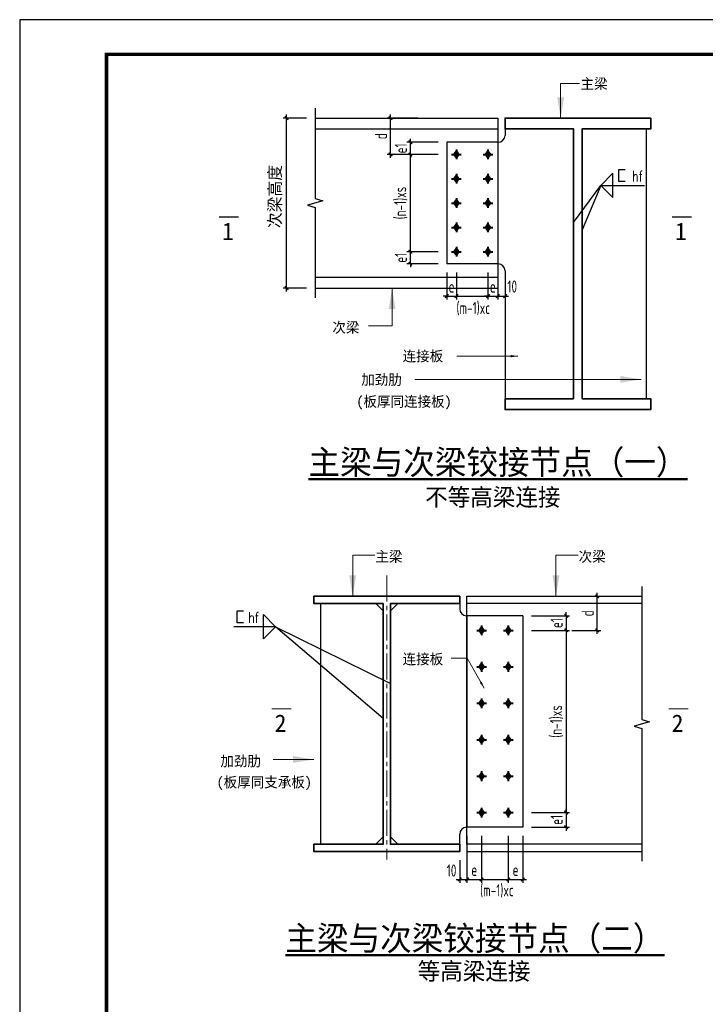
# Model space of a CAD drawing. Header units: millimetres. Extents: x 366382 to 550486, y 860348 to 940831.
# Tile 5 of 22: x 366382 to 386133, y 895754 to 924113. Entities that reach past the tile are written whole.
import ezdxf
from ezdxf.enums import TextEntityAlignment as Align

# ---------------------------------------------------------------- set-up
doc = ezdxf.new("R2010")
doc.units = ezdxf.units.MM
doc.header["$LTSCALE"] = 1000
doc.linetypes.add('CENTER2', pattern=[1.125, 0.75, -0.125, 0.125, -0.125])
for name, color, linetype, lineweight in [('A-ANNO-TTLB', 7, 'Continuous', 25), ('HZ', 7, 'Continuous', 15), ('OAP028__', 1, 'CENTER2', 13), ('OAP0402T', 41, 'Continuous', 25), ('OAP0405T', 61, 'Continuous', 50), ('OAP2942_', 163, 'Continuous', 25), ('OAP294_E', 13, 'Continuous', 25), ('OAP294_S', 160, 'Continuous', 35), ('OAP294_T', 41, 'Continuous', 25), ('S-ANNO-DIM', 3, 'Continuous', 25), ('S-ANNO-THIN', 4, 'Continuous', 25), ('S-DETL-BOLT', 252, 'Continuous', 18)]:
    doc.layers.add(name, color=color, linetype=linetype, lineweight=lineweight)
doc.styles.add('OAP_mm_T2.5(50)', font='romans.shx', dxfattribs={"width": 0.8, "height": 125})
doc.styles.add('OAP_ROMANS', font='romans.shx', dxfattribs={"width": 0.8, "bigfont": 'hztxt.shx'})
doc.styles.add('OAP_SIMSUN', font='txt')
doc.styles.add('TSSD_Dimension', font='Tssdeng.shx', dxfattribs={"width": 0.7, "bigfont": 'hztxt.shx'})
doc.styles.add('WMF-宋体0', font='txt')
doc.dimstyles.new('OAP_mm_D2.5 Arrow', dxfattribs={"dimscale": 200, "dimtxt": 2.5, "dimasz": 3, "dimexe": 2, "dimexo": 0, "dimgap": 1.25, "dimtad": 1, "dimdec": 0, "dimzin": 12, "dimdsep": 46, "dimtxsty": 'OAP_ROMANS', "dimcen": 2, "dimclrd": 83, "dimclre": 83, "dimclrt": 256, "dimadec": 0, "dimazin": 3, "dimtfac": 1, "dimtdec": 0, "dimtix": 1, "dimtmove": 2, "dimatfit": 0, "dimfxl": 1, "dimtolj": 1, "dimtzin": 0, "dimlwd": 13, "dimlwe": 13, "dimarcsym": 0})
doc.dimstyles.new('TSSD_100_100', dxfattribs={"dimtxt": 350, "dimasz": 100, "dimexe": 100, "dimexo": 250, "dimgap": 100, "dimtad": 1, "dimdec": 0, "dimzin": 0, "dimdsep": 46, "dimtxsty": 'TSSD_Dimension', "dimblk": 'ARCHTICK', "dimblk1": 'ARCHTICK', "dimblk2": 'ARCHTICK', "dimcen": 0, "dimdle": 100, "dimclrt": 7, "dimadec": 0, "dimazin": 0, "dimtfac": 1, "dimtdec": 0, "dimtix": 1, "dimtmove": 2, "dimatfit": 3, "dimfxl": 1, "dimtolj": 1, "dimtzin": 0, "dimarcsym": 0})

# ---------------------------------------------------------------- blocks, each defined once
blk = doc.blocks.new('_ArchTick')
at = {"color": 0, "linetype": 'ByBlock', "const_width": 0.4}
blk.add_lwpolyline([(-0.5, -0.5), (0.5, 0.5)], dxfattribs=at)
blk = doc.blocks.new('OAP-高强螺栓-01')
at = {"lineweight": 40}
for p, q in [((-20, 0), (20, 0)), ((0, 20), (0, -20))]:
    blk.add_line(p, q, dxfattribs=at)
blk = doc.blocks.new('*D387')
at = {"layer": 'Defpoints', "color": 0, "transparency": 16777216}
for p in [(379873, 917081), (380153, 917081), (380153, 916151)]:
    blk.add_point(p, dxfattribs=at)
at = {"layer": 'S-ANNO-DIM', "color": 0, "lineweight": -2, "transparency": 16777216}
for p, q in [((379873, 916831), (379873, 916051)), ((380153, 916831), (380153, 916051)), ((379873, 916151), (379773, 916151)), ((379873, 916151), (380153, 916151)), ((380153, 916151), (380253, 916151))]:
    blk.add_line(p, q, dxfattribs=at)
at = {"layer": 'S-ANNO-DIM', "color": 0, "lineweight": -2, "transparency": 16777216, "xscale": 100, "yscale": 100, "zscale": 100}
blk.add_blockref('_ArchTick', (379873, 916151), dxfattribs=at)
at = {"layer": 'S-ANNO-DIM', "color": 0, "lineweight": -2, "transparency": 16777216, "xscale": 100, "yscale": 100, "zscale": 100, "rotation": 180}
blk.add_blockref('_ArchTick', (380153, 916151), dxfattribs=at)
at = {"layer": 'S-ANNO-DIM', "color": 7, "lineweight": -3, "transparency": 16777216, "insert": (380013, 916426), "char_height": 350, "attachment_point": 5, "style": 'TSSD_Dimension'}
blk.add_mtext('\\A1;e', dxfattribs=at)
blk = doc.blocks.new('*D386')
at = {"layer": 'Defpoints', "color": 0, "transparency": 16777216}
for p in [(378963, 917081), (379873, 917081), (379873, 916151)]:
    blk.add_point(p, dxfattribs=at)
at = {"layer": 'S-ANNO-DIM', "color": 0, "lineweight": -2, "transparency": 16777216}
for p, q in [((378963, 916831), (378963, 916051)), ((379873, 916831), (379873, 916051)), ((378863, 916151), (379973, 916151))]:
    blk.add_line(p, q, dxfattribs=at)
at = {"layer": 'S-ANNO-DIM', "color": 0, "lineweight": -2, "transparency": 16777216, "xscale": 100, "yscale": 100, "zscale": 100, "rotation": 180}
blk.add_blockref('_ArchTick', (378963, 916151), dxfattribs=at)
at = {"layer": 'S-ANNO-DIM', "color": 0, "lineweight": -2, "transparency": 16777216, "xscale": 100, "yscale": 100, "zscale": 100}
blk.add_blockref('_ArchTick', (379873, 916151), dxfattribs=at)
at = {"layer": 'S-ANNO-DIM', "color": 7, "lineweight": -3, "transparency": 16777216, "insert": (379448, 915793), "char_height": 350, "attachment_point": 5, "style": 'TSSD_Dimension'}
blk.add_mtext('\\A1;(m-1)xc', dxfattribs=at)
blk = doc.blocks.new('*D385')
at = {"layer": 'Defpoints', "color": 0, "transparency": 16777216}
for p in [(378683, 917081), (378963, 917081), (378963, 916151)]:
    blk.add_point(p, dxfattribs=at)
at = {"layer": 'S-ANNO-DIM', "color": 0, "lineweight": -2, "transparency": 16777216}
for p, q in [((378683, 916831), (378683, 916051)), ((378963, 916831), (378963, 916051)), ((378683, 916151), (378583, 916151)), ((378683, 916151), (378963, 916151)), ((378963, 916151), (379063, 916151))]:
    blk.add_line(p, q, dxfattribs=at)
at = {"layer": 'S-ANNO-DIM', "color": 0, "lineweight": -2, "transparency": 16777216, "xscale": 100, "yscale": 100, "zscale": 100}
blk.add_blockref('_ArchTick', (378683, 916151), dxfattribs=at)
at = {"layer": 'S-ANNO-DIM', "color": 0, "lineweight": -2, "transparency": 16777216, "xscale": 100, "yscale": 100, "zscale": 100, "rotation": 180}
blk.add_blockref('_ArchTick', (378963, 916151), dxfattribs=at)
at = {"layer": 'S-ANNO-DIM', "color": 7, "lineweight": -3, "transparency": 16777216, "insert": (378823, 916426), "char_height": 350, "attachment_point": 5, "style": 'TSSD_Dimension'}
blk.add_mtext('\\A1;e', dxfattribs=at)
blk = doc.blocks.new('*D384')
at = {"layer": 'Defpoints', "color": 0, "transparency": 16777216}
for p in [(380153, 917081), (380363, 916831), (380363, 916151)]:
    blk.add_point(p, dxfattribs=at)
at = {"layer": 'S-ANNO-DIM', "color": 0, "lineweight": -2, "transparency": 16777216}
for p, q in [((380153, 916831), (380153, 916051)), ((380363, 916581), (380363, 916051)), ((380053, 916151), (380463, 916151))]:
    blk.add_line(p, q, dxfattribs=at)
at = {"layer": 'S-ANNO-DIM', "color": 0, "lineweight": -2, "transparency": 16777216, "xscale": 100, "yscale": 100, "zscale": 100, "rotation": 180}
blk.add_blockref('_ArchTick', (380153, 916151), dxfattribs=at)
at = {"layer": 'S-ANNO-DIM', "color": 0, "lineweight": -2, "transparency": 16777216, "xscale": 100, "yscale": 100, "zscale": 100}
blk.add_blockref('_ArchTick', (380363, 916151), dxfattribs=at)
at = {"layer": 'S-ANNO-DIM', "color": 7, "lineweight": -3, "transparency": 16777216, "insert": (380571, 916428), "char_height": 350, "attachment_point": 5, "style": 'TSSD_Dimension'}
blk.add_mtext('\\A1;10', dxfattribs=at)
blk = doc.blocks.new('*D383')
at = {"layer": 'Defpoints', "color": 0, "transparency": 16777216}
for p in [(377066, 921281), (378105, 921281), (378105, 920231)]:
    blk.add_point(p, dxfattribs=at)
at = {"layer": 'S-ANNO-DIM', "color": 0, "lineweight": -2, "transparency": 16777216}
for p, q in [((377066, 920131), (377066, 921381)), ((377855, 921281), (376966, 921281)), ((377855, 920231), (376966, 920231))]:
    blk.add_line(p, q, dxfattribs=at)
at = {"layer": 'S-ANNO-DIM', "color": 0, "lineweight": -2, "transparency": 16777216, "xscale": 100, "yscale": 100, "zscale": 100}
for p, rotation in [((377066, 921281), 90), ((377066, 920231), 270)]:
    blk.add_blockref('_ArchTick', p, dxfattribs=dict(at, rotation=rotation))
at = {"layer": 'S-ANNO-DIM', "color": 7, "lineweight": -3, "transparency": 16777216, "insert": (376791, 920756), "char_height": 350, "attachment_point": 5, "rotation": 90, "style": 'TSSD_Dimension'}
blk.add_mtext('\\A1;d', dxfattribs=at)
blk = doc.blocks.new('*D382')
at = {"layer": 'Defpoints', "color": 0, "transparency": 16777216}
for p in [(377636, 920581), (378683, 920581), (378683, 920231)]:
    blk.add_point(p, dxfattribs=at)
at = {"layer": 'S-ANNO-DIM', "color": 0, "lineweight": -2, "transparency": 16777216}
for p, q in [((378433, 920581), (377536, 920581)), ((377636, 920581), (377636, 920681)), ((377636, 920231), (377636, 920581)), ((378433, 920231), (377536, 920231)), ((377636, 920231), (377636, 920131))]:
    blk.add_line(p, q, dxfattribs=at)
at = {"layer": 'S-ANNO-DIM', "color": 0, "lineweight": -2, "transparency": 16777216, "xscale": 100, "yscale": 100, "zscale": 100}
for p, rotation in [((377636, 920581), 270), ((377636, 920231), 90)]:
    blk.add_blockref('_ArchTick', p, dxfattribs=dict(at, rotation=rotation))
at = {"layer": 'S-ANNO-DIM', "color": 7, "lineweight": -3, "transparency": 16777216, "insert": (377361, 920406), "char_height": 350, "attachment_point": 5, "rotation": 90, "style": 'TSSD_Dimension'}
blk.add_mtext('\\A1;e1', dxfattribs=at)
blk = doc.blocks.new('*D381')
at = {"layer": 'Defpoints', "color": 0, "transparency": 16777216}
for p in [(377636, 920231), (378683, 920231), (378683, 917431)]:
    blk.add_point(p, dxfattribs=at)
at = {"layer": 'S-ANNO-DIM', "color": 0, "lineweight": -2, "transparency": 16777216}
for p, q in [((377636, 917331), (377636, 920331)), ((378433, 920231), (377536, 920231)), ((378433, 917431), (377536, 917431))]:
    blk.add_line(p, q, dxfattribs=at)
at = {"layer": 'S-ANNO-DIM', "color": 0, "lineweight": -2, "transparency": 16777216, "xscale": 100, "yscale": 100, "zscale": 100}
for p, rotation in [((377636, 920231), 90), ((377636, 917431), 270)]:
    blk.add_blockref('_ArchTick', p, dxfattribs=dict(at, rotation=rotation))
at = {"layer": 'S-ANNO-DIM', "color": 7, "lineweight": -3, "transparency": 16777216, "insert": (377361, 918831), "char_height": 350, "attachment_point": 5, "rotation": 90, "style": 'TSSD_Dimension'}
blk.add_mtext('\\A1;(n-1)xs', dxfattribs=at)
blk = doc.blocks.new('*D380')
at = {"layer": 'Defpoints', "color": 0, "transparency": 16777216}
for p in [(377636, 917431), (378683, 917431), (378683, 917081)]:
    blk.add_point(p, dxfattribs=at)
at = {"layer": 'S-ANNO-DIM', "color": 0, "lineweight": -2, "transparency": 16777216}
for p, q in [((378433, 917431), (377536, 917431)), ((377636, 917431), (377636, 917531)), ((377636, 917081), (377636, 917431)), ((378433, 917081), (377536, 917081)), ((377636, 917081), (377636, 916981))]:
    blk.add_line(p, q, dxfattribs=at)
at = {"layer": 'S-ANNO-DIM', "color": 0, "lineweight": -2, "transparency": 16777216, "xscale": 100, "yscale": 100, "zscale": 100}
for p, rotation in [((377636, 917431), 270), ((377636, 917081), 90)]:
    blk.add_blockref('_ArchTick', p, dxfattribs=dict(at, rotation=rotation))
at = {"layer": 'S-ANNO-DIM', "color": 7, "lineweight": -3, "transparency": 16777216, "insert": (377361, 917256), "char_height": 350, "attachment_point": 5, "rotation": 90, "style": 'TSSD_Dimension'}
blk.add_mtext('\\A1;e1', dxfattribs=at)
blk = doc.blocks.new('*D379')
at = {"layer": 'Defpoints', "color": 0, "transparency": 16777216}
for p in [(380878, 906945), (380878, 906525), (382124, 906525)]:
    blk.add_point(p, dxfattribs=at)
at = {"layer": 'S-ANNO-DIM', "color": 0, "lineweight": -2, "transparency": 16777216}
for p, q in [((381128, 906945), (382224, 906945)), ((382124, 906945), (382124, 907045)), ((382124, 906945), (382124, 906525)), ((381128, 906525), (382224, 906525)), ((382124, 906525), (382124, 906425))]:
    blk.add_line(p, q, dxfattribs=at)
at = {"layer": 'S-ANNO-DIM', "color": 0, "lineweight": -2, "transparency": 16777216, "xscale": 100, "yscale": 100, "zscale": 100}
for p, rotation in [((382124, 906945), 270), ((382124, 906525), 90)]:
    blk.add_blockref('_ArchTick', p, dxfattribs=dict(at, rotation=rotation))
at = {"layer": 'S-ANNO-DIM', "color": 7, "lineweight": -3, "transparency": 16777216, "insert": (381849, 906735), "char_height": 350, "attachment_point": 5, "rotation": 90, "style": 'TSSD_Dimension'}
blk.add_mtext('\\A1;e1', dxfattribs=at)
blk = doc.blocks.new('*D378')
at = {"layer": 'Defpoints', "color": 0, "transparency": 16777216}
for p in [(380878, 906525), (380878, 901275), (382124, 901275)]:
    blk.add_point(p, dxfattribs=at)
at = {"layer": 'S-ANNO-DIM', "color": 0, "lineweight": -2, "transparency": 16777216}
for p, q in [((381128, 906525), (382224, 906525)), ((382124, 906625), (382124, 901175)), ((381128, 901275), (382224, 901275))]:
    blk.add_line(p, q, dxfattribs=at)
at = {"layer": 'S-ANNO-DIM', "color": 0, "lineweight": -2, "transparency": 16777216, "xscale": 100, "yscale": 100, "zscale": 100}
for p, rotation in [((382124, 906525), 90), ((382124, 901275), 270)]:
    blk.add_blockref('_ArchTick', p, dxfattribs=dict(at, rotation=rotation))
at = {"layer": 'S-ANNO-DIM', "color": 7, "lineweight": -3, "transparency": 16777216, "insert": (381849, 903900), "char_height": 350, "attachment_point": 5, "rotation": 90, "style": 'TSSD_Dimension'}
blk.add_mtext('\\A1;(n-1)xs', dxfattribs=at)
blk = doc.blocks.new('*D377')
at = {"layer": 'Defpoints', "color": 0, "transparency": 16777216}
for p in [(380878, 901275), (380878, 900855), (382124, 900855)]:
    blk.add_point(p, dxfattribs=at)
at = {"layer": 'S-ANNO-DIM', "color": 0, "lineweight": -2, "transparency": 16777216}
for p, q in [((381128, 901275), (382224, 901275)), ((382124, 901275), (382124, 901375)), ((382124, 901275), (382124, 900855)), ((381128, 900855), (382224, 900855)), ((382124, 900855), (382124, 900755))]:
    blk.add_line(p, q, dxfattribs=at)
at = {"layer": 'S-ANNO-DIM', "color": 0, "lineweight": -2, "transparency": 16777216, "xscale": 100, "yscale": 100, "zscale": 100}
for p, rotation in [((382124, 901275), 270), ((382124, 900855), 90)]:
    blk.add_blockref('_ArchTick', p, dxfattribs=dict(at, rotation=rotation))
at = {"layer": 'S-ANNO-DIM', "color": 7, "lineweight": -3, "transparency": 16777216, "insert": (381849, 901065), "char_height": 350, "attachment_point": 5, "rotation": 90, "style": 'TSSD_Dimension'}
blk.add_mtext('\\A1;e1', dxfattribs=at)
blk = doc.blocks.new('*D376')
at = {"layer": 'Defpoints', "color": 0, "transparency": 16777216}
for p in [(382035, 907505), (383019, 907505), (382035, 906525)]:
    blk.add_point(p, dxfattribs=at)
at = {"layer": 'S-ANNO-DIM', "color": 0, "lineweight": -2, "transparency": 16777216}
for p, q in [((382285, 907505), (383119, 907505)), ((383019, 906425), (383019, 907605)), ((382285, 906525), (383119, 906525))]:
    blk.add_line(p, q, dxfattribs=at)
at = {"layer": 'S-ANNO-DIM', "color": 0, "lineweight": -2, "transparency": 16777216, "xscale": 100, "yscale": 100, "zscale": 100}
for p, rotation in [((383019, 907505), 90), ((383019, 906525), 270)]:
    blk.add_blockref('_ArchTick', p, dxfattribs=dict(at, rotation=rotation))
at = {"layer": 'S-ANNO-DIM', "color": 7, "lineweight": -3, "transparency": 16777216, "insert": (382744, 907015), "char_height": 350, "attachment_point": 5, "rotation": 90, "style": 'TSSD_Dimension'}
blk.add_mtext('\\A1;d', dxfattribs=at)
blk = doc.blocks.new('*D375')
at = {"layer": 'Defpoints', "color": 0, "transparency": 16777216}
for p in [(379268, 900855), (379058, 900155), (379268, 899350)]:
    blk.add_point(p, dxfattribs=at)
at = {"layer": 'S-ANNO-DIM', "color": 0, "lineweight": -2, "transparency": 16777216}
for p, q in [((379268, 900605), (379268, 899250)), ((379058, 899905), (379058, 899250)), ((378958, 899350), (379368, 899350))]:
    blk.add_line(p, q, dxfattribs=at)
at = {"layer": 'S-ANNO-DIM', "color": 0, "lineweight": -2, "transparency": 16777216, "xscale": 100, "yscale": 100, "zscale": 100, "rotation": 180}
blk.add_blockref('_ArchTick', (379058, 899350), dxfattribs=at)
at = {"layer": 'S-ANNO-DIM', "color": 0, "lineweight": -2, "transparency": 16777216, "xscale": 100, "yscale": 100, "zscale": 100}
blk.add_blockref('_ArchTick', (379268, 899350), dxfattribs=at)
at = {"layer": 'S-ANNO-DIM', "color": 7, "lineweight": -3, "transparency": 16777216, "insert": (378824, 899607), "char_height": 350, "attachment_point": 5, "style": 'TSSD_Dimension'}
blk.add_mtext('\\A1;10', dxfattribs=at)
blk = doc.blocks.new('*D374')
at = {"layer": 'Defpoints', "color": 0, "transparency": 16777216}
for p in [(379268, 900855), (379688, 900855), (379688, 899350)]:
    blk.add_point(p, dxfattribs=at)
at = {"layer": 'S-ANNO-DIM', "color": 0, "lineweight": -2, "transparency": 16777216}
for p, q in [((379268, 900605), (379268, 899250)), ((379688, 900605), (379688, 899250)), ((379168, 899350), (379788, 899350))]:
    blk.add_line(p, q, dxfattribs=at)
at = {"layer": 'S-ANNO-DIM', "color": 0, "lineweight": -2, "transparency": 16777216, "xscale": 100, "yscale": 100, "zscale": 100, "rotation": 180}
blk.add_blockref('_ArchTick', (379268, 899350), dxfattribs=at)
at = {"layer": 'S-ANNO-DIM', "color": 0, "lineweight": -2, "transparency": 16777216, "xscale": 100, "yscale": 100, "zscale": 100}
blk.add_blockref('_ArchTick', (379688, 899350), dxfattribs=at)
at = {"layer": 'S-ANNO-DIM', "color": 7, "lineweight": -3, "transparency": 16777216, "insert": (379478, 899625), "char_height": 350, "attachment_point": 5, "style": 'TSSD_Dimension'}
blk.add_mtext('\\A1;e', dxfattribs=at)
blk = doc.blocks.new('*D373')
at = {"layer": 'Defpoints', "color": 0, "transparency": 16777216}
for p in [(379688, 900855), (380458, 900855), (380458, 899350)]:
    blk.add_point(p, dxfattribs=at)
at = {"layer": 'S-ANNO-DIM', "color": 0, "lineweight": -2, "transparency": 16777216}
for p, q in [((379688, 900605), (379688, 899250)), ((380458, 900605), (380458, 899250)), ((379588, 899350), (380558, 899350))]:
    blk.add_line(p, q, dxfattribs=at)
at = {"layer": 'S-ANNO-DIM', "color": 0, "lineweight": -2, "transparency": 16777216, "xscale": 100, "yscale": 100, "zscale": 100, "rotation": 180}
blk.add_blockref('_ArchTick', (379688, 899350), dxfattribs=at)
at = {"layer": 'S-ANNO-DIM', "color": 0, "lineweight": -2, "transparency": 16777216, "xscale": 100, "yscale": 100, "zscale": 100}
blk.add_blockref('_ArchTick', (380458, 899350), dxfattribs=at)
at = {"layer": 'S-ANNO-DIM', "color": 7, "lineweight": -3, "transparency": 16777216, "insert": (380129, 899022), "char_height": 350, "attachment_point": 5, "style": 'TSSD_Dimension'}
blk.add_mtext('\\A1;(m-1)xc', dxfattribs=at)
blk = doc.blocks.new('*D372')
at = {"layer": 'Defpoints', "color": 0, "transparency": 16777216}
for p in [(380458, 900855), (380878, 900855), (380878, 899350)]:
    blk.add_point(p, dxfattribs=at)
at = {"layer": 'S-ANNO-DIM', "color": 0, "lineweight": -2, "transparency": 16777216}
for p, q in [((380458, 900605), (380458, 899250)), ((380878, 900605), (380878, 899250)), ((380358, 899350), (380978, 899350))]:
    blk.add_line(p, q, dxfattribs=at)
at = {"layer": 'S-ANNO-DIM', "color": 0, "lineweight": -2, "transparency": 16777216, "xscale": 100, "yscale": 100, "zscale": 100, "rotation": 180}
blk.add_blockref('_ArchTick', (380458, 899350), dxfattribs=at)
at = {"layer": 'S-ANNO-DIM', "color": 0, "lineweight": -2, "transparency": 16777216, "xscale": 100, "yscale": 100, "zscale": 100}
blk.add_blockref('_ArchTick', (380878, 899350), dxfattribs=at)
at = {"layer": 'S-ANNO-DIM', "color": 7, "lineweight": -3, "transparency": 16777216, "insert": (380668, 899625), "char_height": 350, "attachment_point": 5, "style": 'TSSD_Dimension'}
blk.add_mtext('\\A1;e', dxfattribs=at)

msp = doc.modelspace()

# ---------------------------------------------------------------- hatches: boundary and pattern name
at = {"layer": 'S-DETL-BOLT'}
for points in [[(378962.9, 920350.5), (378962.9, 920231), (378882.8, 920231)], [(378962.9, 920350.5), (379043, 920231), (378962.9, 920231)], [(379872.9, 920350.5), (379872.9, 920231), (379792.8, 920231)], [(379872.9, 920350.5), (379953, 920231), (379872.9, 920231)], [(378882.8, 920231), (378962.9, 920231), (378962.9, 920111.4)], [(378962.9, 920231), (379043, 920231), (378962.9, 920111.4)], [(379792.8, 920231), (379872.9, 920231), (379872.9, 920111.4)], [(379872.9, 920231), (379953, 920231), (379872.9, 920111.4)], [(378962.9, 919650.5), (378962.9, 919531), (378882.8, 919531)], [(378882.8, 919531), (378962.9, 919531), (378962.9, 919411.4)], [(378962.9, 919650.5), (379043, 919531), (378962.9, 919531)], [(378962.9, 919531), (379043, 919531), (378962.9, 919411.4)], [(379872.9, 919650.5), (379872.9, 919531), (379792.8, 919531)], [(379792.8, 919531), (379872.9, 919531), (379872.9, 919411.4)], [(379872.9, 919650.5), (379953, 919531), (379872.9, 919531)], [(379872.9, 919531), (379953, 919531), (379872.9, 919411.4)], [(378962.9, 918950.5), (378962.9, 918831), (378882.8, 918831)], [(378882.8, 918831), (378962.9, 918831), (378962.9, 918711.4)], [(378962.9, 918950.5), (379043, 918831), (378962.9, 918831)], [(378962.9, 918831), (379043, 918831), (378962.9, 918711.4)], [(379872.9, 918950.5), (379872.9, 918831), (379792.8, 918831)], [(379792.8, 918831), (379872.9, 918831), (379872.9, 918711.4)], [(379872.9, 918950.5), (379953, 918831), (379872.9, 918831)], [(379872.9, 918831), (379953, 918831), (379872.9, 918711.4)], [(378962.9, 918250.5), (378962.9, 918131), (378882.8, 918131)], [(378882.8, 918131), (378962.9, 918131), (378962.9, 918011.4)], [(378962.9, 918250.5), (379043, 918131), (378962.9, 918131)], [(378962.9, 918131), (379043, 918131), (378962.9, 918011.4)], [(379872.9, 918250.5), (379872.9, 918131), (379792.8, 918131)], [(379792.8, 918131), (379872.9, 918131), (379872.9, 918011.4)], [(379872.9, 918250.5), (379953, 918131), (379872.9, 918131)], [(379872.9, 918131), (379953, 918131), (379872.9, 918011.4)], [(378962.9, 917550.5), (378962.9, 917431), (378882.8, 917431)], [(378882.8, 917431), (378962.9, 917431), (378962.9, 917311.4)], [(378962.9, 917550.5), (379043, 917431), (378962.9, 917431)], [(378962.9, 917431), (379043, 917431), (378962.9, 917311.4)], [(379872.9, 917550.5), (379872.9, 917431), (379792.8, 917431)], [(379792.8, 917431), (379872.9, 917431), (379872.9, 917311.4)], [(379872.9, 917550.5), (379953, 917431), (379872.9, 917431)], [(379872.9, 917431), (379953, 917431), (379872.9, 917311.4)], [(379687.5, 906644.4), (379607.4, 906524.8), (379687.5, 906524.8)], [(379687.5, 906644.4), (379687.5, 906524.8), (379767.7, 906524.8)], [(380457.5, 906644.4), (380377.4, 906524.8), (380457.5, 906524.8)], [(380457.5, 906644.4), (380457.5, 906524.8), (380537.7, 906524.8)], [(379687.5, 906524.8), (379607.4, 906524.8), (379687.5, 906405.3)], [(379767.7, 906524.8), (379687.5, 906524.8), (379687.5, 906405.3)], [(380457.5, 906524.8), (380377.4, 906524.8), (380457.5, 906405.3)], [(380537.7, 906524.8), (380457.5, 906524.8), (380457.5, 906405.3)], [(379687.5, 905594.4), (379607.4, 905474.8), (379687.5, 905474.8)], [(379687.5, 905594.4), (379687.5, 905474.8), (379767.7, 905474.8)], [(380457.5, 905594.4), (380377.4, 905474.8), (380457.5, 905474.8)], [(380457.5, 905594.4), (380457.5, 905474.8), (380537.7, 905474.8)], [(379687.5, 905474.8), (379607.4, 905474.8), (379687.5, 905355.3)], [(379767.7, 905474.8), (379687.5, 905474.8), (379687.5, 905355.3)], [(380457.5, 905474.8), (380377.4, 905474.8), (380457.5, 905355.3)], [(380537.7, 905474.8), (380457.5, 905474.8), (380457.5, 905355.3)], [(379687.5, 904544.4), (379607.4, 904424.8), (379687.5, 904424.8)], [(379687.5, 904424.8), (379607.4, 904424.8), (379687.5, 904305.3)], [(379687.5, 904544.4), (379687.5, 904424.8), (379767.7, 904424.8)], [(379767.7, 904424.8), (379687.5, 904424.8), (379687.5, 904305.3)], [(380457.5, 904544.4), (380377.4, 904424.8), (380457.5, 904424.8)], [(380457.5, 904424.8), (380377.4, 904424.8), (380457.5, 904305.3)], [(380457.5, 904544.4), (380457.5, 904424.8), (380537.7, 904424.8)], [(380537.7, 904424.8), (380457.5, 904424.8), (380457.5, 904305.3)], [(379687.5, 903494.4), (379607.4, 903374.8), (379687.5, 903374.8)], [(379687.5, 903374.8), (379607.4, 903374.8), (379687.5, 903255.3)], [(379687.5, 903494.4), (379687.5, 903374.8), (379767.7, 903374.8)], [(379767.7, 903374.8), (379687.5, 903374.8), (379687.5, 903255.3)], [(380457.5, 903494.4), (380377.4, 903374.8), (380457.5, 903374.8)], [(380457.5, 903374.8), (380377.4, 903374.8), (380457.5, 903255.3)], [(380457.5, 903494.4), (380457.5, 903374.8), (380537.7, 903374.8)], [(380537.7, 903374.8), (380457.5, 903374.8), (380457.5, 903255.3)], [(379687.5, 902444.4), (379607.4, 902324.8), (379687.5, 902324.8)], [(379687.5, 902444.4), (379687.5, 902324.8), (379767.7, 902324.8)], [(380457.5, 902444.4), (380377.4, 902324.8), (380457.5, 902324.8)], [(380457.5, 902444.4), (380457.5, 902324.8), (380537.7, 902324.8)], [(379687.5, 902324.8), (379607.4, 902324.8), (379687.5, 902205.3)], [(379767.7, 902324.8), (379687.5, 902324.8), (379687.5, 902205.3)], [(380457.5, 902324.8), (380377.4, 902324.8), (380457.5, 902205.3)], [(380537.7, 902324.8), (380457.5, 902324.8), (380457.5, 902205.3)], [(379687.5, 901394.4), (379607.4, 901274.8), (379687.5, 901274.8)], [(379687.5, 901274.8), (379607.4, 901274.8), (379687.5, 901155.3)], [(379687.5, 901394.4), (379687.5, 901274.8), (379767.7, 901274.8)], [(379767.7, 901274.8), (379687.5, 901274.8), (379687.5, 901155.3)], [(380457.5, 901394.4), (380377.4, 901274.8), (380457.5, 901274.8)], [(380457.5, 901274.8), (380377.4, 901274.8), (380457.5, 901155.3)], [(380457.5, 901394.4), (380457.5, 901274.8), (380537.7, 901274.8)], [(380537.7, 901274.8), (380457.5, 901274.8), (380457.5, 901155.3)]]:
    msp.add_hatch(color=256, dxfattribs=at).paths.add_polyline_path(points)

# ---------------------------------------------------------------- linework, layer by layer
msp.add_lwpolyline([(366381.8, 864712.9), (450531.8, 864712.9), (450531.8, 924112.9), (366381.8, 924112.9)], close=True)
at = {"layer": 'A-ANNO-TTLB', "const_width": 100}
msp.add_lwpolyline([(368881.8, 865712.9), (449531.8, 865712.9), (449531.8, 923112.9), (368881.8, 923112.9)], close=True, dxfattribs=at)
at = {"layer": 'HZ', "color": 6, "const_width": 34.6}
for points in [[(372689.3, 918431.3), (372122.5, 918431.3)], [(385738, 918431.3), (385171.2, 918431.3)], [(374205.2, 904265.5), (373638.3, 904265.5)], [(385642.4, 904265.5), (385075.6, 904265.5)]]:
    msp.add_lwpolyline(points, dxfattribs=at)
at = {"layer": 'OAP028__'}
msp.add_line((376957.5, 908109), (376957.5, 899925.6), dxfattribs=at)
at = {"layer": 'OAP294_E'}
for p, q in [((374893.2, 921281), (380152.9, 921281)), ((380152.9, 921281), (380152.9, 920966)), ((380152.9, 921281), (380152.9, 916381)), ((374893.2, 920966), (380152.9, 920966)), ((380362.9, 920966), (380362.9, 920781)), ((384430.3, 920966), (384430.3, 913196)), ((380162.9, 920581), (378682.9, 920581)), ((378682.9, 920581), (378682.9, 917081)), ((380162.9, 917081), (378682.9, 917081)), ((380362.9, 916881), (380362.9, 913196)), ((374893.2, 916696), (380152.9, 916696)), ((374893.2, 916381), (380152.9, 916381)), ((379267.5, 907504.8), (384303.3, 907504.8)), ((379267.5, 907294.8), (379267.5, 907504.8)), ((375049.9, 907294.8), (375049.9, 900364.8)), ((376852.5, 907084.8), (376642.5, 907294.8)), ((377062.5, 907084.8), (377272.5, 907294.8)), ((379057.5, 907294.8), (379057.5, 907144.8)), ((384303.3, 907294.8), (379267.5, 907294.8)), ((379267.5, 900364.8), (379267.5, 907294.8)), ((380877.5, 906944.8), (379257.5, 906944.8)), ((379267.5, 906944.8), (379267.5, 900854.8)), ((380877.5, 906944.8), (380877.5, 900854.8)), ((380877.5, 900854.8), (379257.5, 900854.8)), ((376852.5, 900574.8), (376642.5, 900364.8)), ((377062.5, 900574.8), (377272.5, 900364.8)), ((379057.5, 900364.8), (379057.5, 900654.8)), ((384303.3, 900364.8), (379267.5, 900364.8)), ((379267.5, 900364.8), (379267.5, 900154.8)), ((379267.5, 900154.8), (384303.3, 900154.8))]:
    msp.add_line(p, q, dxfattribs=at)
for centre, start, end in [((380162.9, 920781), 270, 0), ((380162.9, 916881), 0, 90), ((379257.5, 907144.8), 180, 270), ((379257.5, 900654.8), 90, 180)]:
    msp.add_arc(centre, 200, start, end, dxfattribs=at)
at = {"layer": 'OAP294_S'}
for points in [[(382340.4, 913196), (380362.9, 913196), (380362.9, 912881), (384562.9, 912881), (384562.9, 913196), (382585.4, 913196), (382585.4, 920966), (384562.9, 920966), (384562.9, 921281), (380362.9, 921281), (380362.9, 920966), (382340.4, 920966)], [(379057.5, 907294.8), (379057.5, 907504.8), (374857.5, 907504.8), (374857.5, 907294.8), (376852.5, 907294.8), (376852.5, 900364.8), (374857.5, 900364.8), (374857.5, 900154.8), (379057.5, 900154.8), (379057.5, 900364.8), (377062.5, 900364.8), (377062.5, 907294.8)]]:
    msp.add_lwpolyline(points, close=True, dxfattribs=at)
at = {"layer": 'OAP294_T', "color": 83}
for p, q in [((382340.4, 918268.6), (383122.1, 919340.2)), ((383122.1, 919340.2), (382585.4, 918056)), ((383122.1, 919340.2), (384381.8, 919340.2)), ((373753.1, 906628.8), (372551.1, 906628.8)), ((376852.5, 903986), (373753.1, 906628.8)), ((373753.1, 906628.8), (377062.5, 904989.5))]:
    msp.add_line(p, q, dxfattribs=at)
for points in [[(383122.1, 919340.2), (383472.1, 918990.2), (383472.1, 919690.2)], [(373753.1, 906628.8), (373403.1, 906278.8), (373403.1, 906978.8)]]:
    msp.add_lwpolyline(points, close=True, dxfattribs=at)
at = {"layer": 'OAP294_T', "color": 83, "lineweight": 30}
for points in [[(383826, 919448.7), (383644, 919448.7), (383644, 919798.7), (383826, 919798.7)], [(372825.5, 906737.2), (372643.5, 906737.2), (372643.5, 907087.2), (372825.5, 907087.2)]]:
    msp.add_lwpolyline(points, dxfattribs=at)
at = {"layer": 'S-ANNO-DIM', "lineweight": -3}
for p, q in [((374070.9, 916282.9), (374070.9, 921381)), ((374643.2, 921281), (373970.9, 921281)), ((374643.2, 916382.9), (373970.9, 916382.9))]:
    msp.add_line(p, q, dxfattribs=at)
at = {"layer": 'S-ANNO-THIN', "lineweight": -3}
for points in [[(374893.2, 921561), (374893.2, 918961), (375113.2, 918891), (374673.2, 918771), (374893.2, 918701), (374893.2, 916101)], [(384303.3, 907784.8), (384303.3, 903959.8), (384523.3, 903889.8), (384083.3, 903769.8), (384303.3, 903699.8), (384303.3, 899874.8)]]:
    msp.add_lwpolyline(points, dxfattribs=at)
at = {"layer": 'S-DETL-BOLT'}
for p, q in [((378962.9, 920350.5), (378882.8, 920231)), ((378962.9, 920350.5), (379043, 920231)), ((379872.9, 920350.5), (379792.8, 920231)), ((379872.9, 920350.5), (379953, 920231)), ((378962.9, 920111.4), (378882.8, 920231)), ((378962.9, 920111.4), (379043, 920231)), ((379872.9, 920111.4), (379792.8, 920231)), ((379872.9, 920111.4), (379953, 920231)), ((378962.9, 919650.5), (378882.8, 919531)), ((378962.9, 919411.4), (378882.8, 919531)), ((378962.9, 919650.5), (379043, 919531)), ((378962.9, 919411.4), (379043, 919531)), ((379872.9, 919650.5), (379792.8, 919531)), ((379872.9, 919411.4), (379792.8, 919531)), ((379872.9, 919650.5), (379953, 919531)), ((379872.9, 919411.4), (379953, 919531)), ((378962.9, 918950.5), (378882.8, 918831)), ((378962.9, 918711.4), (378882.8, 918831)), ((378962.9, 918950.5), (379043, 918831)), ((378962.9, 918711.4), (379043, 918831)), ((379872.9, 918950.5), (379792.8, 918831)), ((379872.9, 918711.4), (379792.8, 918831)), ((379872.9, 918950.5), (379953, 918831)), ((379872.9, 918711.4), (379953, 918831)), ((378962.9, 918250.5), (378882.8, 918131)), ((378962.9, 918011.4), (378882.8, 918131)), ((378962.9, 918250.5), (379043, 918131)), ((378962.9, 918011.4), (379043, 918131)), ((379872.9, 918250.5), (379792.8, 918131)), ((379872.9, 918011.4), (379792.8, 918131)), ((379872.9, 918250.5), (379953, 918131)), ((379872.9, 918011.4), (379953, 918131)), ((378962.9, 917550.5), (378882.8, 917431)), ((378962.9, 917311.4), (378882.8, 917431)), ((378962.9, 917550.5), (379043, 917431)), ((378962.9, 917311.4), (379043, 917431)), ((379872.9, 917550.5), (379792.8, 917431)), ((379872.9, 917311.4), (379792.8, 917431)), ((379872.9, 917550.5), (379953, 917431)), ((379872.9, 917311.4), (379953, 917431)), ((379687.5, 906644.4), (379607.4, 906524.8)), ((379687.5, 906644.4), (379767.7, 906524.8)), ((380457.5, 906644.4), (380377.4, 906524.8)), ((380457.5, 906644.4), (380537.7, 906524.8)), ((379687.5, 906405.3), (379607.4, 906524.8)), ((379687.5, 906405.3), (379767.7, 906524.8)), ((380457.5, 906405.3), (380377.4, 906524.8)), ((380457.5, 906405.3), (380537.7, 906524.8)), ((379687.5, 905594.4), (379607.4, 905474.8)), ((379687.5, 905594.4), (379767.7, 905474.8)), ((380457.5, 905594.4), (380377.4, 905474.8)), ((380457.5, 905594.4), (380537.7, 905474.8)), ((379687.5, 905355.3), (379607.4, 905474.8)), ((379687.5, 905355.3), (379767.7, 905474.8)), ((380457.5, 905355.3), (380377.4, 905474.8)), ((380457.5, 905355.3), (380537.7, 905474.8)), ((379687.5, 904544.4), (379607.4, 904424.8)), ((379687.5, 904305.3), (379607.4, 904424.8)), ((379687.5, 904544.4), (379767.7, 904424.8)), ((379687.5, 904305.3), (379767.7, 904424.8)), ((380457.5, 904544.4), (380377.4, 904424.8)), ((380457.5, 904305.3), (380377.4, 904424.8)), ((380457.5, 904544.4), (380537.7, 904424.8)), ((380457.5, 904305.3), (380537.7, 904424.8)), ((379687.5, 903494.4), (379607.4, 903374.8)), ((379687.5, 903255.3), (379607.4, 903374.8)), ((379687.5, 903494.4), (379767.7, 903374.8)), ((379687.5, 903255.3), (379767.7, 903374.8)), ((380457.5, 903494.4), (380377.4, 903374.8)), ((380457.5, 903255.3), (380377.4, 903374.8)), ((380457.5, 903494.4), (380537.7, 903374.8)), ((380457.5, 903255.3), (380537.7, 903374.8)), ((379687.5, 902444.4), (379607.4, 902324.8)), ((379687.5, 902444.4), (379767.7, 902324.8)), ((380457.5, 902444.4), (380377.4, 902324.8)), ((380457.5, 902444.4), (380537.7, 902324.8)), ((379687.5, 902205.3), (379607.4, 902324.8)), ((379687.5, 902205.3), (379767.7, 902324.8)), ((380457.5, 902205.3), (380377.4, 902324.8)), ((380457.5, 902205.3), (380537.7, 902324.8)), ((379687.5, 901394.4), (379607.4, 901274.8)), ((379687.5, 901155.3), (379607.4, 901274.8)), ((379687.5, 901394.4), (379767.7, 901274.8)), ((379687.5, 901155.3), (379767.7, 901274.8)), ((380457.5, 901394.4), (380377.4, 901274.8)), ((380457.5, 901155.3), (380377.4, 901274.8)), ((380457.5, 901394.4), (380537.7, 901274.8)), ((380457.5, 901155.3), (380537.7, 901274.8))]:
    msp.add_line(p, q, dxfattribs=at)

# ---------------------------------------------------------------- block references
at = {"layer": 'OAP2942_', "lineweight": 40, "xscale": 7, "yscale": 7, "zscale": 7}
for p in [(378962.9, 920231), (379872.9, 920231), (378962.9, 919531), (379872.9, 919531), (378962.9, 918831), (379872.9, 918831), (378962.9, 918131), (379872.9, 918131), (378962.9, 917431), (379872.9, 917431), (379687.5, 906524.8), (380457.5, 906524.8), (379687.5, 905474.8), (380457.5, 905474.8), (379687.5, 904424.8), (380457.5, 904424.8), (379687.5, 903374.8), (380457.5, 903374.8), (379687.5, 902324.8), (380457.5, 902324.8), (379687.5, 901274.8), (380457.5, 901274.8)]:
    msp.add_blockref('OAP-高强螺栓-01', p, dxfattribs=at)
at = {"layer": 'S-ANNO-DIM', "lineweight": -3, "xscale": 100, "yscale": 100, "zscale": 100}
for p, rotation in [((374070.9, 921281), 90), ((374070.9, 916382.9), 270)]:
    msp.add_blockref('_ArchTick', p, dxfattribs=dict(at, rotation=rotation))

# ---------------------------------------------------------------- texts
at = {"layer": 'HZ', "color": 6, "style": 'WMF-宋体0'}
for s, p in [('1', (372210.6, 917767.6)), ('1', (385259.4, 917767.6)), ('2', (373726.5, 903601.7)), ('2', (385163.8, 903601.7))]:
    msp.add_text(s, height=500, dxfattribs=at).set_placement(p)
at = {"layer": 'OAP0402T', "insert": (373750.8, 919018.6), "char_height": 350, "attachment_point": 5, "rotation": 90, "style": 'OAP_SIMSUN'}
msp.add_mtext('次梁高度', dxfattribs=at)
at = {"layer": 'OAP0405T', "style": 'OAP_SIMSUN'}
for s, p in [('%%U主梁与次梁铰接节点（一）', (374700.7, 911016.9)), ('%%U主梁与次梁铰接节点（二）', (374035.2, 897304.8))]:
    msp.add_text(s, height=700, dxfattribs=at).set_placement(p)
at = {"layer": 'OAP294_T', "style": 'OAP_SIMSUN'}
for s, height, p in [('主梁', 300, (382538.7, 922119.5)), ('次梁', 300, (375389.8, 915099.3)), ('连接板', 300, (377413.7, 914273.5)), ('加劲肋', 300, (376219.8, 913595.2)), ('(板厚同连接板)', 300, (376079.9, 912965.4)), ('不等高梁连接', 500, (378062.2, 910109.4)), ('主梁', 300, (376628.2, 908499.1)), ('次梁', 300, (382483.5, 908499.1)), ('连接板', 300, (377413.8, 905547.9)), ('加劲肋', 300, (372162.1, 902608.5)), ('(板厚同支承板)', 300, (372053.7, 902001.8)), ('等高梁连接', 500, (377845.8, 896458.3))]:
    msp.add_text(s, height=height, dxfattribs=at).set_placement(p)
at = {"layer": 'OAP294_T', "lineweight": 25, "style": 'OAP_mm_T2.5(50)', "width": 0.8}
for p in [(384178.8, 919457.2), (373119.9, 906745.8)]:
    msp.add_text('hf', height=300, dxfattribs=at).set_placement(p, align=Align.CENTER)

# ---------------------------------------------------------------- dimensions: what is measured, and where the dimension line sits
at = {"layer": 'S-ANNO-DIM', "lineweight": -3}
for base, p1, p2, text, picture, middle in [((377066, 921281), (378105.4, 920231), (378105.4, 921281), 'd', '*D383', (376791, 920756)), ((377636, 920581), (378682.9, 920231), (378682.9, 920581), 'e1', '*D382', (377361, 920406)), ((377636, 920231), (378682.9, 917431), (378682.9, 920231), '(n-1)xs', '*D381', (377361, 918831)), ((377636, 917431), (378682.9, 917081), (378682.9, 917431), 'e1', '*D380', (377361, 917256)), ((383018.6, 907504.8), (382035.2, 906524.8), (382035.2, 907504.8), 'd', '*D376', (382743.6, 907014.8)), ((382124.5, 906524.8), (380877.5, 906944.8), (380877.5, 906524.8), 'e1', '*D379', (381849.5, 906734.8)), ((382124.5, 901274.8), (380877.5, 906524.8), (380877.5, 901274.8), '(n-1)xs', '*D378', (381849.5, 903899.8)), ((382124.5, 900854.8), (380877.5, 901274.8), (380877.5, 900854.8), 'e1', '*D377', (381849.5, 901064.8))]:
    dim = msp.add_linear_dim(base=base, p1=p1, p2=p2, angle=90, text=text, dimstyle='TSSD_100_100', dxfattribs=at)
    dim.commit()
    dim.dimension.update_dxf_attribs({"geometry": picture, "text_midpoint": middle})
for base, p1, p2, picture, middle in [((378962.9, 916150.8), (378682.9, 917081), (378962.9, 917081), '*D385', (378822.9, 916425.8)), ((380152.9, 916150.8), (379872.9, 917081), (380152.9, 917081), '*D387', (380012.9, 916425.8)), ((379687.5, 899350.5), (379267.5, 900854.8), (379687.5, 900854.8), '*D374', (379477.5, 899625.5)), ((380877.5, 899350.5), (380457.5, 900854.8), (380877.5, 900854.8), '*D372', (380667.5, 899625.5))]:
    dim = msp.add_linear_dim(base=base, p1=p1, p2=p2, text='e', dimstyle='TSSD_100_100', dxfattribs=at)
    dim.commit()
    dim.dimension.update_dxf_attribs({"geometry": picture, "text_midpoint": middle})
for base, p1, p2, text, picture, middle in [((379872.9, 916150.8), (378962.9, 917081), (379872.9, 917081), '(m-1)xc', '*D386', (379448, 915792.7)), ((379267.5, 899350.5), (379057.5, 900154.8), (379267.5, 900854.8), '10', '*D375', (378823.8, 899606.9)), ((380457.5, 899350.5), (379687.5, 900854.8), (380457.5, 900854.8), '(m-1)xc', '*D373', (380129.1, 899021.7))]:
    dim = msp.add_linear_dim(base=base, p1=p1, p2=p2, text=text, dimstyle='TSSD_100_100', dxfattribs=at)
    dim.commit()
    dim.dimension.update_dxf_attribs({"geometry": picture, "text_midpoint": middle, "dimtype": 160})
dim = msp.add_linear_dim(base=(380362.9, 916150.8), p1=(380152.9, 917081), p2=(380362.9, 916831), text='10', dimstyle='TSSD_100_100', override={"dimtmove": 1}, dxfattribs=at)
dim.commit()
dim.dimension.update_dxf_attribs({"geometry": '*D384', "text_midpoint": (380570.6, 916153.3), "dimtype": 160})

# ---------------------------------------------------------------- leaders
at = {"layer": 'OAP0402T', "lineweight": 25}
for points in [[(384284.2, 913753.7), (377765.4, 913753.7)], [(374857.5, 902805.9), (373687.8, 902805.9)]]:
    msp.add_leader(points, dimstyle='OAP_mm_D2.5 Arrow', override={"dimtad": 0}, dxfattribs=at)
at = {"layer": 'OAP294_T', "lineweight": 25}
msp.add_leader([(381966.3, 921281), (381966.3, 922275.6), (382509.6, 922275.6)], dimstyle='OAP_mm_D2.5 Arrow', override={"dimtad": 0}, dxfattribs=at)
at = {"layer": 'OAP294_T'}
for points, override in [([(377110.6, 916381), (377110.6, 915298.8), (376433.2, 915298.8)], {"dimtad": 0}), ([(380730.4, 914422.5), (378972.6, 914422.5)], {"dimasz": 1, "dimtad": 0}), ([(375975.6, 907504.8), (375975.6, 908691.4), (376616.2, 908691.4)], {"dimtad": 0}), ([(381830.8, 907504.8), (381830.8, 908691.4), (382471.5, 908691.4)], {"dimtad": 0}), ([(379764, 904859.2), (379274.3, 905719.3), (378811.3, 905719.3)], {"dimasz": 1, "dimtad": 0})]:
    msp.add_leader(points, dimstyle='OAP_mm_D2.5 Arrow', override=override, dxfattribs=at)

doc.saveas('drawing.dxf')
